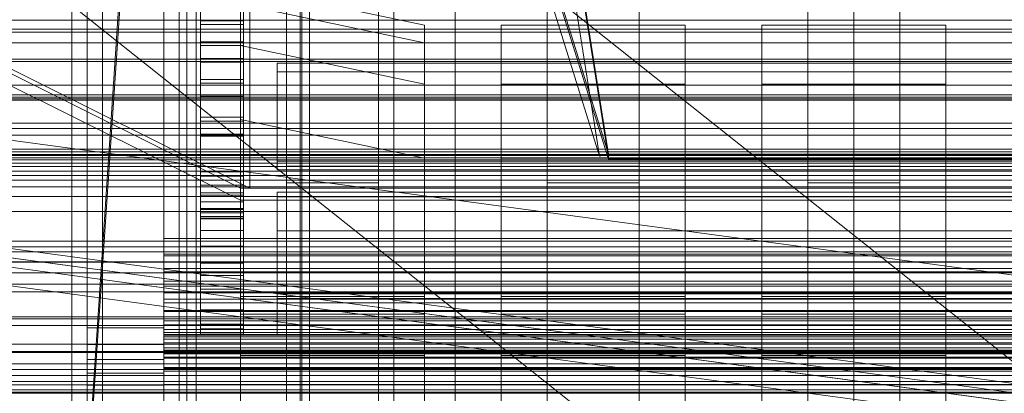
# Model space of a CAD drawing. Header units: millimetres. Extents: x -4738 to 65662, y -68080 to 6847.
# Tile 94 of 256: x -272 to 49, y -35538 to -35416. Entities that reach past the tile are written whole.
import ezdxf

# ---------------------------------------------------------------- set-up
doc = ezdxf.new("R2010")
doc.units = ezdxf.units.MM
for name, color, linetype, lineweight in [('COTAS_O', 1, 'Continuous', 0), ('COTAS_P', 1, 'Continuous', 0), ('frontal_bajante_movil', 7, 'Continuous', 0), ('frontal_briquetadora', 7, 'Continuous', 0), ('frontal_C01', 7, 'Continuous', 0), ('frontal_C02', 7, 'Continuous', 0), ('frontal_C03', 7, 'Continuous', 0), ('frontal_C04', 7, 'Continuous', 0), ('frontal_C05', 7, 'Continuous', 0), ('frontal_C09', 7, 'Continuous', 0), ('frontal_secador', 7, 'Continuous', 0)]:
    doc.layers.add(name, color=color, linetype=linetype, lineweight=lineweight)
doc.dimstyles.new('R19_100', dxfattribs={"dimtxt": 250, "dimasz": 150, "dimexe": 150, "dimexo": 80, "dimgap": 100, "dimtad": 1, "dimtih": 1, "dimtoh": 1, "dimdsep": 46, "dimcen": 0.09, "dimadec": 0, "dimazin": 0, "dimtfac": 1, "dimtdec": 4, "dimtofl": 0, "dimtmove": 0, "dimatfit": 3, "dimfxl": 1, "dimtolj": 1, "dimtzin": 0, "dimarcsym": 0})

# ---------------------------------------------------------------- blocks, each defined once
blk = doc.blocks.new('DIM_R31_46')
at = {"layer": 'COTAS_P'}
for p, q in [((-4100, -35030), (-4219.91, -35921.98)), ((140, -35600), (20.09, -36491.98)), ((-4219.91, -35921.98), (-4065.25, -35897.36)), ((20.09, -36491.98), (-4219.91, -35921.98)), ((-4219.91, -35921.98), (-4077.24, -35986.56)), ((20.09, -36491.98), (-122.58, -36427.39)), ((20.09, -36491.98), (-134.57, -36516.59))]:
    blk.add_line(p, q, dxfattribs=at)
blk.add_text('4278.14 P', height=250, rotation=172.3434, dxfattribs=at).set_placement((-2113.24, -36306.08))
blk = doc.blocks.new('DIM_R31_50')
at = {"layer": 'COTAS_O'}
for p, q in [((-1850, -34900), (-1850, -35600)), ((-150, -34900), (-150, -35600)), ((-1850, -35600), (-1700, -35555)), ((-150, -35600), (-300, -35555)), ((-150, -35600), (-1850, -35600)), ((-1850, -35600), (-1700, -35645)), ((-150, -35600), (-300, -35645))]:
    blk.add_line(p, q, dxfattribs=at)
blk.add_text('1700 O', height=250, rotation=180, dxfattribs=at).set_placement((-1000, -35700))
blk = doc.blocks.new('DIM_R31_54')
at = {"layer": 'COTAS_O'}
for p, q in [((-1480, -35300), (-1330, -35255)), ((490, -35300), (340, -35255)), ((-1480, -36000), (-1480, -35300)), ((-1480, -35300), (490, -35300)), ((-1480, -35300), (-1330, -35345)), ((490, -35300), (340, -35345)), ((490, -36000), (490, -35300))]:
    blk.add_line(p, q, dxfattribs=at)
blk.add_text('1970 O', height=250, dxfattribs=at).set_placement((-495, -35200))
blk = doc.blocks.new('DIM_R31_56')
at = {"layer": 'COTAS_O'}
for p, q in [((-1400, -35300), (-1250, -35255)), ((1400, -35300), (1250, -35255)), ((-1400, -36000), (-1400, -35300)), ((-1400, -35300), (1400, -35300)), ((-1400, -35300), (-1250, -35345)), ((1400, -35300), (1250, -35345)), ((1400, -36000), (1400, -35300))]:
    blk.add_line(p, q, dxfattribs=at)
blk.add_text('2800 O', height=250, dxfattribs=at).set_placement((0, -35200))
blk = doc.blocks.new('DIM_R31_57')
at = {"layer": 'COTAS_P'}
for p, q in [((-305, -34680), (395, -34680)), ((395, -34680), (350, -34830)), ((395, -36000), (395, -34680)), ((395, -34680), (440, -34830)), ((395, -36000), (350, -35850)), ((395, -36000), (440, -35850)), ((-305, -36000), (395, -36000))]:
    blk.add_line(p, q, dxfattribs=at)
blk.add_text('1320 P', height=250, rotation=90, dxfattribs=at).set_placement((295, -35340))
blk = doc.blocks.new('DIM_R31_58')
at = {"layer": 'COTAS_P'}
for p, q in [((-305, -35300), (-155, -35255)), ((345, -35300), (195, -35255)), ((-305, -36000), (-305, -35300)), ((-305, -35300), (345, -35300)), ((-305, -35300), (-155, -35345)), ((345, -35300), (195, -35345)), ((345, -36000), (345, -35300))]:
    blk.add_line(p, q, dxfattribs=at)
blk.add_text('650 P', height=250, dxfattribs=at).set_placement((20, -35200))

msp = doc.modelspace()

# ---------------------------------------------------------------- linework, layer by layer
at = {"layer": 'frontal_bajante_movil'}
for p, q in [((-220, -35775), (-220, -34903.821)), ((-180, -35775), (-180, -34903.821)), ((-82.939, -35460.565), (-170.939, -34903.924)), ((-168, -34903.359), (-80, -35460)), ((-168, -34904.675), (-80, -35461.315)), ((-255, -35775), (-255, -35000)), ((-80, -35460), (-168, -35176.975)), ((-170.939, -35177.54), (-82.939, -35460.565)), ((-80, -35461.611), (-168, -35178.586)), ((-220, -35775), (-220, -35378.259)), ((-180, -35775), (-180, -35378.259)), ((-245, -35429), (-245, -35389)), ((-285, -35429), (-245, -35429)), ((-245, -35429), (285, -35429)), ((-245, -35840), (-245, -35429)), ((-80, -35460), (-82.939, -35460.565)), ((-80, -35460), (120, -35460)), ((-80, -35460), (-80, -35461.611)), ((-80, -35461.315), (-80, -35460)), ((-80, -35461.315), (120, -35461.315)), ((120, -35461.611), (-80, -35461.611))]:
    msp.add_line(p, q, dxfattribs=at)
at = {"layer": 'frontal_briquetadora'}
for p, q in [((-674.804, -34950), (340, -35756.525)), ((-720.639, -35041.307), (340, -35884.261))]:
    msp.add_line(p, q, dxfattribs=at)
at = {"layer": 'frontal_C01'}
for p, q in [((-250, -33373.251), (-250, -35948.844)), ((-250, -35953.656), (-250, -33378.064)), ((-228.298, -35241.719), (-250, -35565.195)), ((-250, -35570.976), (-228.298, -35247.5)), ((-185, -35666.702), (-185, -35265.806)), ((-155, -35265.806), (-155, -35666.702)), ((-100, -35666.702), (-100, -35265.806)), ((-70, -35265.806), (-70, -35666.702)), ((-15, -35666.702), (-15, -35265.806)), ((15, -35265.806), (15, -35666.702)), ((-185, -35271.198), (-185, -35672.095)), ((-155, -35672.095), (-155, -35271.198)), ((-100, -35271.198), (-100, -35672.095)), ((-70, -35672.095), (-70, -35271.198)), ((-15, -35271.198), (-15, -35672.095)), ((15, -35672.095), (15, -35271.198)), ((-130, -35565.195), (-130, -35308.031)), ((0, -35565.195), (0, -35308.031)), ((-130, -35313.812), (-130, -35570.976)), ((0, -35313.812), (0, -35570.976)), ((-185, -35743.543), (-185, -35342.178)), ((-155, -35342.178), (-155, -35743.543)), ((-100, -35743.543), (-100, -35342.178)), ((-70, -35342.178), (-70, -35743.543)), ((-15, -35743.543), (-15, -35342.178)), ((15, -35342.178), (15, -35743.543)), ((-185, -35347.571), (-185, -35748.935)), ((-155, -35748.935), (-155, -35347.571)), ((-100, -35347.571), (-100, -35748.935)), ((-70, -35748.935), (-70, -35347.571)), ((-15, -35347.571), (-15, -35748.935)), ((15, -35748.935), (15, -35347.571)), ((-200, -35506.334), (-200, -35405.275)), ((-200, -35405.275), (-140, -35417.903)), ((-200, -35512.111), (-200, -35411.053)), ((-200, -35411.053), (-140, -35423.68)), ((-200, -35424.534), (-200, -35411.053)), ((-140, -35417.903), (-140, -35506.334)), ((-140, -35417.903), (-140, -35423.68)), ((-115, -35506.334), (-115, -35417.903)), ((-115, -35417.903), (-55, -35417.903)), ((-115, -35423.68), (-115, -35417.903)), ((-55, -35417.903), (-55, -35506.334)), ((-55, -35417.903), (-55, -35423.68)), ((-30, -35506.334), (-30, -35417.903)), ((-30, -35417.903), (30, -35417.903)), ((-30, -35423.68), (-30, -35417.903)), ((30, -35417.903), (30, -35506.334)), ((30, -35417.903), (30, -35423.68)), ((-425, -35423.698), (425, -35423.698)), ((-200, -35525.593), (-200, -35424.534)), ((-200, -35424.534), (-140, -35437.162)), ((-200, -35448.608), (-200, -35424.534)), ((-140, -35423.68), (-140, -35512.111)), ((-140, -35423.68), (-140, -35437.162)), ((-115, -35512.111), (-115, -35423.68)), ((-115, -35423.68), (-55, -35423.68)), ((-115, -35437.162), (-115, -35423.68)), ((-55, -35423.68), (-55, -35512.111)), ((-55, -35423.68), (-55, -35437.162)), ((-30, -35512.111), (-30, -35423.68)), ((-30, -35423.68), (30, -35423.68)), ((-30, -35437.162), (-30, -35423.68)), ((30, -35423.68), (30, -35512.111)), ((30, -35423.68), (30, -35437.162)), ((-140, -35437.162), (-140, -35525.593)), ((-140, -35437.162), (-140, -35461.236)), ((-115, -35525.593), (-115, -35437.162)), ((-115, -35437.162), (-55, -35437.162)), ((-115, -35461.236), (-115, -35437.162)), ((-55, -35437.162), (-55, -35525.593)), ((-55, -35437.162), (-55, -35461.236)), ((-30, -35525.593), (-30, -35437.162)), ((-30, -35437.162), (30, -35437.162)), ((-30, -35461.236), (-30, -35437.162)), ((30, -35437.162), (30, -35525.593)), ((30, -35437.162), (30, -35461.236)), ((-140, -35461.236), (-200, -35448.608)), ((-200, -35448.608), (-200, -35549.667)), ((-478.594, -35462.867), (478.594, -35462.867)), ((-140, -35549.667), (-140, -35461.236)), ((-55, -35461.236), (-115, -35461.236)), ((-115, -35461.236), (-115, -35549.667)), ((-55, -35549.667), (-55, -35461.236)), ((30, -35461.236), (-30, -35461.236)), ((-30, -35461.236), (-30, -35549.667)), ((30, -35549.667), (30, -35461.236)), ((-185, -35469.275), (-185, -35463.883)), ((-185, -35463.883), (-155, -35463.883)), ((-185, -35864.779), (-185, -35463.883)), ((-155, -35463.883), (-155, -35469.275)), ((-155, -35463.883), (-155, -35864.779)), ((-100, -35469.275), (-100, -35463.883)), ((-100, -35463.883), (-70, -35463.883)), ((-100, -35864.779), (-100, -35463.883)), ((-70, -35463.883), (-70, -35469.275)), ((-70, -35463.883), (-70, -35864.779)), ((-15, -35469.275), (-15, -35463.883)), ((-15, -35463.883), (15, -35463.883)), ((-15, -35864.779), (-15, -35463.883)), ((15, -35463.883), (15, -35469.275)), ((15, -35463.883), (15, -35864.779)), ((-155, -35469.275), (-185, -35469.275)), ((-185, -35469.275), (-185, -35870.172)), ((-155, -35870.172), (-155, -35469.275)), ((-70, -35469.275), (-100, -35469.275)), ((-100, -35469.275), (-100, -35870.172)), ((-70, -35870.172), (-70, -35469.275)), ((15, -35469.275), (-15, -35469.275)), ((-15, -35469.275), (-15, -35870.172)), ((15, -35870.172), (15, -35469.275)), ((-478.594, -35504.867), (478.594, -35504.867)), ((-140, -35506.334), (-200, -35506.334)), ((-200, -35506.334), (-200, -35512.111)), ((-140, -35512.111), (-140, -35506.334)), ((-55, -35506.334), (-115, -35506.334)), ((-115, -35506.334), (-115, -35512.111)), ((-55, -35512.111), (-55, -35506.334)), ((30, -35506.334), (-30, -35506.334)), ((-30, -35506.334), (-30, -35512.111)), ((30, -35512.111), (30, -35506.334)), ((-140, -35512.111), (-200, -35512.111)), ((-200, -35512.111), (-200, -35525.593)), ((-140, -35525.593), (-140, -35512.111)), ((-55, -35512.111), (-115, -35512.111)), ((-115, -35512.111), (-115, -35525.593)), ((-55, -35525.593), (-55, -35512.111)), ((30, -35512.111), (-30, -35512.111)), ((-30, -35512.111), (-30, -35525.593)), ((30, -35525.593), (30, -35512.111)), ((-140, -35525.593), (-200, -35525.593)), ((-200, -35525.593), (-200, -35549.667)), ((-140, -35549.667), (-140, -35525.593)), ((-55, -35525.593), (-115, -35525.593)), ((-115, -35525.593), (-115, -35549.667)), ((-55, -35549.667), (-55, -35525.593)), ((30, -35525.593), (-30, -35525.593)), ((-30, -35525.593), (-30, -35549.667)), ((30, -35549.667), (30, -35525.593))]:
    msp.add_line(p, q, dxfattribs=at)
at = {"layer": 'frontal_C02'}
for p, q in [((-250, -32921.727), (-250, -35767.183)), ((-250, -35771.953), (-250, -32926.497)), ((300, -35416.236), (-300, -35416.236)), ((-300, -35419.217), (300, -35419.217)), ((300, -35420.221), (-300, -35420.221)), ((-300, -35429.771), (300, -35429.771)), ((300, -35440.571), (-300, -35440.571)), ((300, -35441.964), (-300, -35441.964)), ((300, -35449.832), (-300, -35449.832)), ((-300, -35451.595), (300, -35451.595)), ((-300, -35453.803), (300, -35453.803)), ((300, -35458.371), (-300, -35458.371)), ((-300, -35459.19), (300, -35459.19)), ((300, -35460.1), (-300, -35460.1)), ((-300, -35460.397), (300, -35460.397)), ((300, -35461.124), (-300, -35461.124)), ((300, -35461.821), (-300, -35461.821)), ((300, -35462.917), (-300, -35462.917)), ((-300, -35463.964), (300, -35463.964)), ((-300, -35464.013), (300, -35464.013)), ((300, -35465.454), (-300, -35465.454)), ((300, -35466.944), (-300, -35466.944)), ((-300, -35468.478), (300, -35468.478)), ((300, -35470.655), (-300, -35470.655)), ((300, -35473.713), (-300, -35473.713)), ((300, -35478.614), (-300, -35478.614)), ((300, -35488.364), (-300, -35488.364)), ((300, -35491.753), (-300, -35491.753)), ((-300, -35495.006), (300, -35495.006)), ((-300, -35495.141), (300, -35495.141)), ((300, -35498.683), (-300, -35498.683)), ((300, -35502.36), (-300, -35502.36)), ((-300, -35512.996), (300, -35512.996)), ((300, -35515.806), (-300, -35515.806)), ((300, -35521.943), (-300, -35521.943)), ((300, -35524.294), (-300, -35524.294)), ((-300, -35524.558), (300, -35524.558)), ((300, -35528.269), (-300, -35528.269)), ((300, -35530.172), (-300, -35530.172)), ((300, -35534.104), (-300, -35534.104)), ((-300, -35535.177), (300, -35535.177)), ((-300, -35536.826), (300, -35536.826)), ((430, -35537.585), (-430, -35537.585)), ((300, -35537.865), (-300, -35537.865))]:
    msp.add_line(p, q, dxfattribs=at)
at = {"layer": 'frontal_C03'}
for p, q in [((1496, -35437.51), (-1496, -35437.51)), ((1496, -35441.408), (-1496, -35441.408)), ((-1496, -35442.306), (1496, -35442.306)), ((-1811.2, -35490.112), (1811.2, -35490.112)), ((-1494.857, -35513.644), (1494.857, -35513.644)), ((-1811.2, -35532.112), (1811.2, -35532.112))]:
    msp.add_line(p, q, dxfattribs=at)
at = {"layer": 'frontal_C04'}
for p, q in [((-225, -35487.488), (-225, -34411.606)), ((-225, -34417.244), (-225, -35493.126)), ((-250, -35516.618), (-250, -34440.737)), ((-225, -34440.737), (-225, -35516.618)), ((-225, -35634.08), (-225, -34558.198)), ((-225, -34563.836), (-225, -35639.718)), ((-250, -34605.183), (-250, -35681.065)), ((-225, -34605.183), (-225, -35681.065)), ((-213, -35380.753), (-213, -35416.461)), ((-199, -35416.461), (-199, -35380.753)), ((-213, -35423.302), (-213, -35387.593)), ((-199, -35387.593), (-199, -35423.302)), ((-213, -35393.066), (-213, -35428.774)), ((-199, -35428.774), (-199, -35393.066)), ((-213, -35435.614), (-213, -35399.906)), ((-199, -35399.906), (-199, -35435.614)), ((-213, -35405.378), (-213, -35441.087)), ((-199, -35441.087), (-199, -35405.378)), ((-213, -35447.927), (-213, -35412.219)), ((-199, -35412.219), (-199, -35447.927)), ((-213, -35416.461), (-199, -35416.461)), ((-213, -35416.461), (-213, -35423.302)), ((-199, -35417.691), (-213, -35417.691)), ((-213, -35417.691), (-213, -35453.399)), ((-213, -35424.531), (-213, -35417.691)), ((-199, -35416.461), (-199, -35423.302)), ((-199, -35453.399), (-199, -35417.691)), ((-199, -35417.691), (-199, -35424.531)), ((-199, -35423.302), (-213, -35423.302)), ((-213, -35424.531), (-199, -35424.531)), ((-213, -35460.24), (-213, -35424.531)), ((-199, -35424.531), (-199, -35460.24)), ((-213, -35428.774), (-199, -35428.774)), ((-213, -35428.774), (-213, -35435.614)), ((-199, -35430.004), (-213, -35430.004)), ((-213, -35430.004), (-213, -35465.712)), ((-213, -35436.844), (-213, -35430.004)), ((-199, -35428.774), (-199, -35435.614)), ((-199, -35465.712), (-199, -35430.004)), ((-199, -35430.004), (-199, -35436.844)), ((188, -35430.342), (-188, -35430.342)), ((-188, -35430.342), (-188, -35462.292)), ((-188, -35433.079), (-188, -35430.342)), ((-188, -35433.079), (188, -35433.079)), ((-188, -35465.028), (-188, -35433.079)), ((-199, -35435.614), (-213, -35435.614)), ((-213, -35436.844), (-199, -35436.844)), ((-213, -35472.553), (-213, -35436.844)), ((-199, -35436.844), (-199, -35472.553)), ((-213, -35441.087), (-199, -35441.087)), ((-213, -35441.087), (-213, -35447.927)), ((-199, -35442.317), (-213, -35442.317)), ((-213, -35442.317), (-213, -35478.025)), ((-213, -35449.157), (-213, -35442.317)), ((-199, -35441.087), (-199, -35447.927)), ((-199, -35478.025), (-199, -35442.317)), ((-199, -35442.317), (-199, -35449.157)), ((-199, -35447.927), (-213, -35447.927)), ((-213, -35449.157), (-199, -35449.157)), ((-213, -35484.865), (-213, -35449.157)), ((-199, -35449.157), (-199, -35484.865)), ((-213, -35453.399), (-199, -35453.399)), ((-213, -35453.399), (-213, -35460.24)), ((-199, -35453.399), (-199, -35460.24)), ((-199, -35454.072), (-213, -35454.072)), ((-213, -35454.072), (-213, -35489.942)), ((-213, -35459.215), (-213, -35454.072)), ((-199, -35489.942), (-199, -35454.072)), ((-199, -35454.072), (-199, -35459.215)), ((-213, -35459.215), (-199, -35459.215)), ((-213, -35495.457), (-213, -35459.215)), ((-199, -35459.215), (-199, -35495.457)), ((-199, -35460.24), (-213, -35460.24)), ((-199, -35462.952), (-213, -35462.952)), ((-213, -35462.952), (-213, -35499.475)), ((-213, -35467.146), (-213, -35462.952)), ((-199, -35499.475), (-199, -35462.952)), ((-199, -35462.952), (-199, -35467.146)), ((-188, -35462.292), (188, -35462.292)), ((-188, -35462.292), (-188, -35465.028)), ((-213, -35465.712), (-199, -35465.712)), ((-213, -35465.712), (-213, -35472.553)), ((-199, -35465.712), (-199, -35472.553)), ((188, -35465.028), (-188, -35465.028)), ((-213, -35467.146), (-199, -35467.146)), ((-213, -35503.993), (-213, -35467.146)), ((-199, -35467.146), (-199, -35503.993)), ((-199, -35470.111), (-213, -35470.111)), ((-213, -35470.111), (-213, -35507.194)), ((-213, -35473.326), (-213, -35470.111)), ((-199, -35472.553), (-213, -35472.553)), ((-199, -35507.194), (-199, -35470.111)), ((-199, -35470.111), (-199, -35473.326)), ((188, -35472.376), (-188, -35472.376)), ((-188, -35472.376), (-188, -35505.439)), ((-188, -35473.838), (-188, -35472.376)), ((-213, -35473.326), (-199, -35473.326)), ((-213, -35510.671), (-213, -35473.326)), ((-199, -35475.498), (-213, -35475.498)), ((-213, -35475.498), (-213, -35513.024)), ((-213, -35477.71), (-213, -35475.498)), ((-199, -35473.326), (-199, -35510.671)), ((-199, -35513.024), (-199, -35475.498)), ((-199, -35475.498), (-199, -35477.71)), ((-188, -35473.838), (188, -35473.838)), ((-188, -35507.004), (-188, -35473.838)), ((-213, -35477.71), (-199, -35477.71)), ((-213, -35515.424), (-213, -35477.71)), ((-213, -35478.025), (-199, -35478.025)), ((-213, -35478.025), (-213, -35484.865)), ((-199, -35479.075), (-213, -35479.075)), ((-213, -35479.075), (-213, -35516.906)), ((-213, -35480.271), (-213, -35479.075)), ((-199, -35477.71), (-199, -35515.424)), ((-199, -35478.025), (-199, -35484.865)), ((-199, -35516.906), (-199, -35479.075)), ((-199, -35479.075), (-199, -35480.271)), ((-213, -35480.271), (-199, -35480.271)), ((-213, -35518.206), (-213, -35480.271)), ((-199, -35480.818), (-213, -35480.818)), ((-213, -35480.818), (-213, -35518.801)), ((-213, -35481), (-213, -35480.818)), ((-213, -35481), (-199, -35481)), ((-213, -35519), (-213, -35481)), ((-199, -35480.271), (-199, -35518.206)), ((-199, -35518.801), (-199, -35480.818)), ((-199, -35480.818), (-199, -35481)), ((-199, -35481), (-199, -35519)), ((-199, -35484.865), (-213, -35484.865)), ((-188, -35485), (188, -35485)), ((-188, -35519), (-188, -35485)), ((225, -35487.488), (-225, -35487.488)), ((-225, -35487.488), (-225, -35493.126)), ((-225, -35492.58), (-225, -35487.488)), ((-213, -35489.942), (-199, -35489.942)), ((-213, -35489.942), (-213, -35495.457)), ((-199, -35489.942), (-199, -35495.457)), ((225, -35492.58), (-225, -35492.58)), ((-225, -35492.58), (-225, -35498.272)), ((-225, -35497.211), (-225, -35492.58)), ((-225, -35493.126), (225, -35493.126)), ((-225, -35493.126), (-225, -35498.272)), ((225, -35497.211), (-225, -35497.211)), ((-225, -35497.211), (-225, -35502.953)), ((-225, -35501.386), (-225, -35497.211)), ((-225, -35498.272), (225, -35498.272)), ((-225, -35498.272), (-225, -35502.953)), ((-199, -35495.457), (-213, -35495.457)), ((225, -35501.386), (-225, -35501.386)), ((-225, -35501.386), (-225, -35507.174)), ((-225, -35505.108), (-225, -35501.386)), ((-213, -35499.475), (-199, -35499.475)), ((-213, -35499.475), (-213, -35503.993)), ((-199, -35499.475), (-199, -35503.993)), ((-225, -35502.953), (225, -35502.953)), ((-225, -35502.953), (-225, -35507.174)), ((-199, -35503.993), (-213, -35503.993)), ((225, -35505.108), (-225, -35505.108)), ((-225, -35505.108), (-225, -35510.939)), ((-225, -35508.381), (-225, -35505.108)), ((-225, -35507.174), (225, -35507.174)), ((-225, -35507.174), (-225, -35510.939)), ((-213, -35507.194), (-199, -35507.194)), ((-213, -35507.194), (-213, -35510.671)), ((-199, -35507.194), (-199, -35510.671)), ((-188, -35505.439), (188, -35505.439)), ((-188, -35505.439), (-188, -35507.004)), ((188, -35507.004), (-188, -35507.004)), ((225, -35508.381), (-225, -35508.381)), ((-225, -35508.381), (-225, -35514.25)), ((-225, -35511.21), (-225, -35508.381)), ((-225, -35510.939), (225, -35510.939)), ((-225, -35510.939), (-225, -35514.25)), ((225, -35511.21), (-225, -35511.21)), ((-225, -35511.21), (-225, -35517.113)), ((-225, -35513.597), (-225, -35511.21)), ((-199, -35510.671), (-213, -35510.671)), ((225, -35513.597), (-225, -35513.597)), ((-225, -35513.597), (-225, -35519.529)), ((-225, -35515.546), (-225, -35513.597)), ((-225, -35514.25), (225, -35514.25)), ((-225, -35514.25), (-225, -35517.113)), ((-213, -35513.024), (-199, -35513.024)), ((-213, -35513.024), (-213, -35515.424)), ((-199, -35513.024), (-199, -35515.424)), ((-225, -35516.618), (-250, -35516.618)), ((-250, -35516.618), (-250, -35681.065)), ((-250, -35521.987), (-250, -35516.618)), ((225, -35515.546), (-225, -35515.546)), ((-225, -35515.546), (-225, -35521.502)), ((-225, -35517.058), (-225, -35515.546)), ((-225, -35681.065), (-225, -35516.618)), ((-225, -35516.618), (-225, -35521.987)), ((225, -35517.058), (-225, -35517.058)), ((-225, -35517.058), (-225, -35523.034)), ((-225, -35518.138), (-225, -35517.058)), ((-225, -35517.113), (225, -35517.113)), ((-225, -35517.113), (-225, -35519.529)), ((-199, -35515.424), (-213, -35515.424)), ((-213, -35516.906), (-199, -35516.906)), ((-213, -35516.906), (-213, -35518.206)), ((-199, -35516.906), (-199, -35518.206)), ((225, -35518.138), (-225, -35518.138)), ((-225, -35518.138), (-225, -35524.127)), ((-225, -35518.784), (-225, -35518.138)), ((225, -35518.784), (-225, -35518.784)), ((-225, -35518.784), (-225, -35524.782)), ((-225, -35519), (-225, -35518.784)), ((-225, -35519), (225, -35519)), ((-225, -35525), (-225, -35519)), ((-225, -35519), (-225, -35520.231)), ((-225, -35519.529), (225, -35519.529)), ((-225, -35519.529), (-225, -35521.502)), ((-225, -35520.231), (-225, -35526.139)), ((225, -35520.231), (-225, -35520.231)), ((-225, -35520.231), (-225, -35523.885)), ((-199, -35518.206), (-213, -35518.206)), ((-213, -35518.801), (-199, -35518.801)), ((-213, -35518.801), (-213, -35519)), ((-199, -35519), (-213, -35519)), ((-199, -35518.801), (-199, -35519)), ((188, -35519), (-188, -35519)), ((-225, -35521.987), (-250, -35521.987)), ((-250, -35521.987), (-250, -35687.991)), ((-250, -35526.877), (-250, -35521.987)), ((-225, -35521.502), (225, -35521.502)), ((-225, -35521.502), (-225, -35523.034)), ((-225, -35687.991), (-225, -35521.987)), ((-225, -35521.987), (-225, -35526.877)), ((-225, -35523.034), (225, -35523.034)), ((-225, -35523.034), (-225, -35524.127)), ((-225, -35523.885), (-225, -35529.523)), ((225, -35523.885), (-225, -35523.885)), ((-225, -35523.885), (-225, -35529.852)), ((-225, -35524.127), (225, -35524.127)), ((-225, -35524.127), (-225, -35524.782)), ((-225, -35526.877), (-250, -35526.877)), ((-250, -35526.877), (-250, -35694.343)), ((-250, -35531.292), (-250, -35526.877)), ((-225, -35524.782), (225, -35524.782)), ((-225, -35524.782), (-225, -35525)), ((225, -35525), (-225, -35525)), ((-225, -35526.441), (-225, -35525)), ((-225, -35526.139), (-225, -35525)), ((-225, -35526.139), (225, -35526.139)), ((-225, -35529.523), (-225, -35526.139)), ((-225, -35530.709), (-225, -35526.441)), ((225, -35526.441), (-225, -35526.441)), ((-225, -35694.343), (-225, -35526.877)), ((-225, -35526.877), (-225, -35531.292)), ((-225, -35529.523), (225, -35529.523)), ((-225, -35535.048), (-225, -35529.523)), ((-225, -35529.852), (-225, -35535.048)), ((225, -35529.852), (-225, -35529.852)), ((-225, -35529.852), (-225, -35537.95)), ((-225, -35537.64), (-225, -35530.709)), ((225, -35530.709), (-225, -35530.709)), ((-225, -35531.292), (-250, -35531.292)), ((-250, -35531.292), (-250, -35700.114)), ((-250, -35535.234), (-250, -35531.292)), ((-225, -35700.114), (-225, -35531.292)), ((-225, -35531.292), (-225, -35535.234)), ((-225, -35535.234), (-250, -35535.234)), ((-250, -35535.234), (-250, -35705.299)), ((-250, -35538.705), (-250, -35535.234)), ((-225, -35535.048), (225, -35535.048)), ((-225, -35542.547), (-225, -35535.048)), ((-225, -35705.299), (-225, -35535.234)), ((-225, -35535.234), (-225, -35538.705)), ((-225, -35546.967), (-225, -35537.64)), ((225, -35537.64), (-225, -35537.64))]:
    msp.add_line(p, q, dxfattribs=at)
at = {"layer": 'frontal_C05'}
for p, q in [((-217.5, -35992), (-217.5, -34800)), ((-214.5, -34800), (-214.5, -35992)), ((-180.5, -34800), (-180.5, -35992)), ((-177.5, -35992), (-177.5, -34800))]:
    msp.add_line(p, q, dxfattribs=at)
at = {"layer": 'frontal_C09'}
for p, q in [((92.26, -35504.79), (-4028.81, -34950.779)), ((147.061, -35547.473), (-4092.939, -34977.473)), ((146.662, -35550.446), (-4093.338, -34980.446)), ((87.596, -35539.478), (-4033.473, -34985.467)), ((77.286, -35541.119), (-4023.962, -34989.772)), ((76.886, -35544.093), (-4024.362, -34992.746)), ((47.154, -35540.095), (-3994.629, -34996.743)), ((46.354, -35546.042), (-3995.429, -35002.689)), ((47.154, -35540.095), (-1140.166, -35380.479)), ((46.354, -35546.042), (-1140.965, -35386.426))]:
    msp.add_line(p, q, dxfattribs=at)
at = {"layer": 'frontal_secador'}
for p, q in [((-1245, -34950), (-200, -35471)), ((-197, -35471), (-1242, -34950)), ((-200, -35475), (-1245, -34954)), ((-200, -35471), (-200, -35331)), ((-197, -35331), (-197, -35471)), ((-200, -35471), (200, -35471)), ((-200, -35475), (-200, -35471)), ((-197, -35471), (-200, -35471)), ((200, -35475), (-200, -35475))]:
    msp.add_line(p, q, dxfattribs=at)

# ---------------------------------------------------------------- dimensions: what is measured, and where the dimension line sits
at = {"layer": 'COTAS_O'}
for p1, p2, picture, middle in [((-150, -34900), (-1850, -34900), 'DIM_R31_50', (-1000, -35600)), ((-1480, -36000), (490, -36000), 'DIM_R31_54', (-495, -35300)), ((-1400, -36000), (1400, -36000), 'DIM_R31_56', (0, -35300))]:
    dim = msp.add_aligned_dim(p1=p1, p2=p2, distance=700, text='<> O', dimstyle='R19_100', dxfattribs=at)
    dim.commit()
    dim.dimension.update_dxf_attribs({"geometry": picture, "text_midpoint": middle})
at = {"layer": 'COTAS_P'}
for p1, p2, distance, picture, middle in [((-305, -36000), (-305, -34680), -700, 'DIM_R31_57', (395, -35340)), ((-305, -36000), (345, -36000), 700, 'DIM_R31_58', (20, -35300)), ((140, -35600), (-4100, -35030), 900, 'DIM_R31_46', (-2099.912, -36206.976))]:
    dim = msp.add_aligned_dim(p1=p1, p2=p2, distance=distance, text='<> P', dimstyle='R19_100', dxfattribs=at)
    dim.commit()
    dim.dimension.update_dxf_attribs({"geometry": picture, "text_midpoint": middle})

doc.saveas('drawing.dxf')
